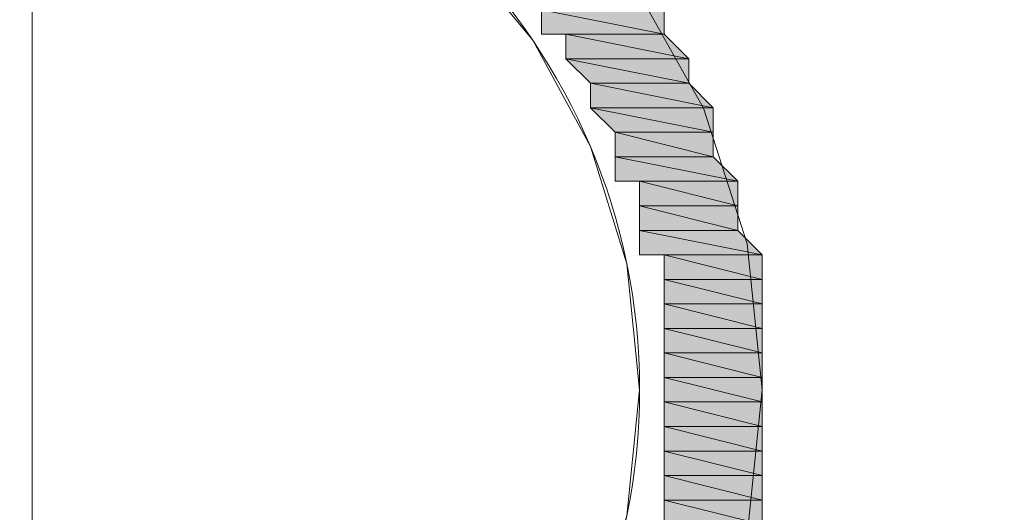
# Model space of a CAD drawing. Header units: millimetres. Extents: x -13532 to 2392, y -5241 to 5322.
# Tile 236 of 256: x -10284.44 to -10275.96, y 2007.89 to 2012.15. Entities that reach past the tile are written whole.
import ezdxf

# ---------------------------------------------------------------- set-up
doc = ezdxf.new("R2010")
doc.units = ezdxf.units.MM
doc.linetypes.add('KRESKAKROPKA2', pattern=[12.7, 6.35, -3.175, 0, -3.175])
doc.layers.get('Defpoints').update_dxf_attribs({"true_color": 0xdae6d4})
for name, color, linetype, lineweight, true_color in [('a___wymiary', 7, 'Continuous', 5, 0x666666), ('Meble - AGP1', 7, 'Continuous', 15, 0x999999), ('OSI', 7, 'KRESKAKROPKA2', 5, 0x7f7f7f), ('WYMIARY - AGP1', 7, 'Continuous', 5, 0x716d5a)]:
    doc.layers.add(name, color=color, linetype=linetype, lineweight=lineweight, true_color=true_color)
doc.layers.add('cz-sr', color=150, linetype='Continuous', lineweight=15)
doc.styles.add('ARIAL NARROW', font='ARIALN.TTF', dxfattribs={"width": 0.9})
doc.dimstyles.new('wymiary agp1', dxfattribs={"dimtxt": 15, "dimasz": 5, "dimexe": 5, "dimexo": 5, "dimgap": 1.8, "dimtad": 1, "dimdec": 3, "dimrnd": 0.5, "dimdsep": 46, "dimtxsty": 'ARIAL NARROW', "dimblk": 'znacznik', "dimcen": 1.5, "dimse1": 1, "dimse2": 1, "dimclrd": 256, "dimclre": 256, "dimazin": 0, "dimtfac": 1, "dimtdec": 3, "dimtmove": 1, "dimatfit": 3, "dimldrblk": 'znacznik', "dimfxl": 1000, "dimfxlon": 1, "dimlwd": -1, "dimarcsym": 0})

# ---------------------------------------------------------------- blocks, each defined once
blk = doc.blocks.new('znacznik')
at = {"layer": 'a___wymiary'}
for p, q in [((0, 1.3936), (0, -1.3936)), ((1.3936, 0), (-1.3936, 0))]:
    blk.add_line(p, q, dxfattribs=at)
at = {"layer": 'a___wymiary', "const_width": 0.2}
blk.add_lwpolyline([(0.8759, 0.8759), (-0.8759, -0.8759)], dxfattribs=at)
blk = doc.blocks.new('*D548')
at = {"layer": 'Defpoints', "color": 0}
for p in [(-10300.7069, 2105.6786), (-10308.7069, 2017.8541), (-10300.7069, 1984.3169)]:
    blk.add_point(p, dxfattribs=at)
at = {"layer": 'WYMIARY - AGP1'}
for p, q in [((-10313.7069, 2105.6786), (-10318.7069, 2105.6786)), ((-10308.7069, 2105.6786), (-10300.7069, 2105.6786)), ((-10300.7069, 2105.6786), (-10271.1813, 2105.6786)), ((-10295.7069, 2105.6786), (-10290.7069, 2105.6786))]:
    blk.add_line(p, q, dxfattribs=at)
at = {"layer": 'WYMIARY - AGP1', "xscale": 5, "yscale": 5, "zscale": 5}
blk.add_blockref('znacznik', (-10308.7069, 2105.6786), dxfattribs=at)
at = {"layer": 'WYMIARY - AGP1', "xscale": 5, "yscale": 5, "zscale": 5, "rotation": 180}
blk.add_blockref('znacznik', (-10300.7069, 2105.6786), dxfattribs=at)
at = {"layer": 'WYMIARY - AGP1', "color": 18, "true_color": 0x000000, "insert": (-10276.6233, 2115.1371), "char_height": 15, "attachment_point": 5, "style": 'ARIAL NARROW'}
blk.add_mtext('8', dxfattribs=at)
blk = doc.blocks.new('*D549')
at = {"layer": 'Defpoints', "color": 0}
for p in [(-10082.838, 2105.6786), (-10082.838, 2051.5483), (-10301.1066, 1984.3169)]:
    blk.add_point(p, dxfattribs=at)
at = {"layer": 'WYMIARY - AGP1'}
blk.add_line((-10296.1066, 2105.6786), (-10087.838, 2105.6786), dxfattribs=at)
at = {"layer": 'WYMIARY - AGP1', "xscale": 5, "yscale": 5, "zscale": 5, "rotation": 180}
blk.add_blockref('znacznik', (-10301.1066, 2105.6786), dxfattribs=at)
at = {"layer": 'WYMIARY - AGP1', "xscale": 5, "yscale": 5, "zscale": 5}
blk.add_blockref('znacznik', (-10082.838, 2105.6786), dxfattribs=at)
at = {"layer": 'WYMIARY - AGP1', "color": 18, "true_color": 0x000000, "insert": (-10191.9723, 2115.1371), "char_height": 15, "attachment_point": 5, "style": 'ARIAL NARROW'}
blk.add_mtext('218.5', dxfattribs=at)
blk = doc.blocks.new('osi')
at = {"layer": 'OSI', "ltscale": 10}
blk.add_line((-10284.4379, 845.8543), (-10284.4379, 3158.8544), dxfattribs=at)
blk = doc.blocks.new('meble myjnia')
at = {"layer": 'Meble - AGP1'}
h = blk.add_hatch(color=256, dxfattribs=at)
h.paths.add_polyline_path([(-13278.888, 2012.2324), (-13279.9463, 2012.2324), (-13278.888, 2012.0208)])
h.paths.add_polyline_path([(-13279.9463, 2012.2324), (-13278.888, 2012.0208), (-13279.9463, 2012.0208)])
h = blk.add_hatch(color=256, dxfattribs=at)
h.paths.add_polyline_path([(-13278.888, 2012.2324), (-13279.9463, 2012.2324), (-13278.888, 2012.0208)])
h.paths.add_polyline_path([(-13279.9463, 2012.2324), (-13278.888, 2012.0208), (-13279.9463, 2012.0208)])
h = blk.add_hatch(color=256, dxfattribs=at)
h.paths.add_polyline_path([(-13278.888, 2012.0208), (-13279.9463, 2012.0208)])
h.paths.add_polyline_path([(-13279.9463, 2012.0208), (-13278.888, 2012.0208), (-13279.7346, 2012.0208)])
h = blk.add_hatch(color=256, dxfattribs=at)
h.paths.add_polyline_path([(-13278.888, 2012.0208), (-13279.9463, 2012.0208)])
h.paths.add_polyline_path([(-13279.9463, 2012.0208), (-13278.888, 2012.0208), (-13279.7346, 2012.0208)])
h = blk.add_hatch(color=256, dxfattribs=at)
h.paths.add_polyline_path([(-13278.888, 2012.0208), (-13279.7346, 2012.0208), (-13278.6763, 2011.8091)])
h.paths.add_polyline_path([(-13279.7346, 2012.0208), (-13278.6763, 2011.8091), (-13279.7346, 2011.8091)])
h = blk.add_hatch(color=256, dxfattribs=at)
h.paths.add_polyline_path([(-13278.888, 2012.0208), (-13279.7346, 2012.0208), (-13278.6763, 2011.8091)])
h.paths.add_polyline_path([(-13279.7346, 2012.0208), (-13278.6763, 2011.8091), (-13279.7346, 2011.8091)])
h = blk.add_hatch(color=256, dxfattribs=at)
h.paths.add_polyline_path([(-13278.6763, 2011.8091), (-13279.7346, 2011.8091), (-13278.6763, 2011.5974)])
h.paths.add_polyline_path([(-13279.7346, 2011.8091), (-13278.6763, 2011.5974), (-13279.523, 2011.5974)])
h = blk.add_hatch(color=256, dxfattribs=at)
h.paths.add_polyline_path([(-13278.6763, 2011.8091), (-13279.7346, 2011.8091), (-13278.6763, 2011.5974)])
h.paths.add_polyline_path([(-13279.7346, 2011.8091), (-13278.6763, 2011.5974), (-13279.523, 2011.5974)])
h = blk.add_hatch(color=256, dxfattribs=at)
h.paths.add_polyline_path([(-13278.6763, 2011.5974), (-13279.523, 2011.5974), (-13278.4646, 2011.3858)])
h.paths.add_polyline_path([(-13279.523, 2011.5974), (-13278.4646, 2011.3858), (-13279.523, 2011.3858)])
h = blk.add_hatch(color=256, dxfattribs=at)
h.paths.add_polyline_path([(-13278.6763, 2011.5974), (-13279.523, 2011.5974), (-13278.4646, 2011.3858)])
h.paths.add_polyline_path([(-13279.523, 2011.5974), (-13278.4646, 2011.3858), (-13279.523, 2011.3858)])
h = blk.add_hatch(color=256, dxfattribs=at)
h.paths.add_polyline_path([(-13278.4646, 2011.3858), (-13279.523, 2011.3858), (-13278.4646, 2011.1741)])
h.paths.add_polyline_path([(-13279.523, 2011.3858), (-13278.4646, 2011.1741), (-13279.3113, 2011.1741)])
h = blk.add_hatch(color=256, dxfattribs=at)
h.paths.add_polyline_path([(-13278.4646, 2011.3858), (-13279.523, 2011.3858), (-13278.4646, 2011.1741)])
h.paths.add_polyline_path([(-13279.523, 2011.3858), (-13278.4646, 2011.1741), (-13279.3113, 2011.1741)])
h = blk.add_hatch(color=256, dxfattribs=at)
h.paths.add_polyline_path([(-13278.4646, 2011.1741), (-13279.3113, 2011.1741), (-13278.4646, 2010.9624)])
h.paths.add_polyline_path([(-13279.3113, 2011.1741), (-13278.4646, 2010.9624), (-13279.3113, 2010.9624)])
h = blk.add_hatch(color=256, dxfattribs=at)
h.paths.add_polyline_path([(-13278.4646, 2011.1741), (-13279.3113, 2011.1741), (-13278.4646, 2010.9624)])
h.paths.add_polyline_path([(-13279.3113, 2011.1741), (-13278.4646, 2010.9624), (-13279.3113, 2010.9624)])
h = blk.add_hatch(color=256, dxfattribs=at)
h.paths.add_polyline_path([(-13278.4646, 2010.9624), (-13279.3113, 2010.9624), (-13278.253, 2010.7508)])
h.paths.add_polyline_path([(-13279.3113, 2010.9624), (-13278.253, 2010.7508), (-13279.3113, 2010.7508)])
h = blk.add_hatch(color=256, dxfattribs=at)
h.paths.add_polyline_path([(-13278.4646, 2010.9624), (-13279.3113, 2010.9624), (-13278.253, 2010.7508)])
h.paths.add_polyline_path([(-13279.3113, 2010.9624), (-13278.253, 2010.7508), (-13279.3113, 2010.7508)])
h = blk.add_hatch(color=256, dxfattribs=at)
h.paths.add_polyline_path([(-13278.253, 2010.7508), (-13279.3113, 2010.7508)])
h.paths.add_polyline_path([(-13279.3113, 2010.7508), (-13278.253, 2010.7508), (-13279.0996, 2010.7508)])
h = blk.add_hatch(color=256, dxfattribs=at)
h.paths.add_polyline_path([(-13278.253, 2010.7508), (-13279.3113, 2010.7508)])
h.paths.add_polyline_path([(-13279.3113, 2010.7508), (-13278.253, 2010.7508), (-13279.0996, 2010.7508)])
h = blk.add_hatch(color=256, dxfattribs=at)
h.paths.add_polyline_path([(-13278.253, 2010.7508), (-13279.0996, 2010.7508), (-13278.253, 2010.5391)])
h.paths.add_polyline_path([(-13279.0996, 2010.7508), (-13278.253, 2010.5391), (-13279.0996, 2010.5391)])
h = blk.add_hatch(color=256, dxfattribs=at)
h.paths.add_polyline_path([(-13278.253, 2010.7508), (-13279.0996, 2010.7508), (-13278.253, 2010.5391)])
h.paths.add_polyline_path([(-13279.0996, 2010.7508), (-13278.253, 2010.5391), (-13279.0996, 2010.5391)])
h = blk.add_hatch(color=256, dxfattribs=at)
h.paths.add_polyline_path([(-13278.253, 2010.5391), (-13279.0996, 2010.5391), (-13278.253, 2010.3274)])
h.paths.add_polyline_path([(-13279.0996, 2010.5391), (-13278.253, 2010.3274), (-13279.0996, 2010.3274)])
h = blk.add_hatch(color=256, dxfattribs=at)
h.paths.add_polyline_path([(-13278.253, 2010.5391), (-13279.0996, 2010.5391), (-13278.253, 2010.3274)])
h.paths.add_polyline_path([(-13279.0996, 2010.5391), (-13278.253, 2010.3274), (-13279.0996, 2010.3274)])
h = blk.add_hatch(color=256, dxfattribs=at)
h.paths.add_polyline_path([(-13278.253, 2010.3274), (-13279.0996, 2010.3274), (-13278.0413, 2010.1158)])
h.paths.add_polyline_path([(-13279.0996, 2010.3274), (-13278.0413, 2010.1158), (-13279.0996, 2010.1158)])
h = blk.add_hatch(color=256, dxfattribs=at)
h.paths.add_polyline_path([(-13278.253, 2010.3274), (-13279.0996, 2010.3274), (-13278.0413, 2010.1158)])
h.paths.add_polyline_path([(-13279.0996, 2010.3274), (-13278.0413, 2010.1158), (-13279.0996, 2010.1158)])
h = blk.add_hatch(color=256, dxfattribs=at)
h.paths.add_polyline_path([(-13278.0413, 2010.1158), (-13279.0996, 2010.1158)])
h.paths.add_polyline_path([(-13279.0996, 2010.1158), (-13278.0413, 2010.1158), (-13278.888, 2010.1158)])
h = blk.add_hatch(color=256, dxfattribs=at)
h.paths.add_polyline_path([(-13278.0413, 2010.1158), (-13279.0996, 2010.1158)])
h.paths.add_polyline_path([(-13279.0996, 2010.1158), (-13278.0413, 2010.1158), (-13278.888, 2010.1158)])
h = blk.add_hatch(color=256, dxfattribs=at)
h.paths.add_polyline_path([(-13278.0413, 2010.1158), (-13278.888, 2010.1158), (-13278.0413, 2009.9041)])
h.paths.add_polyline_path([(-13278.888, 2010.1158), (-13278.0413, 2009.9041), (-13278.888, 2009.9041)])
h = blk.add_hatch(color=256, dxfattribs=at)
h.paths.add_polyline_path([(-13278.0413, 2010.1158), (-13278.888, 2010.1158), (-13278.0413, 2009.9041)])
h.paths.add_polyline_path([(-13278.888, 2010.1158), (-13278.0413, 2009.9041), (-13278.888, 2009.9041)])
h = blk.add_hatch(color=256, dxfattribs=at)
h.paths.add_polyline_path([(-13278.0413, 2009.9041), (-13278.888, 2009.9041), (-13278.0413, 2009.6924)])
h.paths.add_polyline_path([(-13278.888, 2009.9041), (-13278.0413, 2009.6924), (-13278.888, 2009.6924)])
h = blk.add_hatch(color=256, dxfattribs=at)
h.paths.add_polyline_path([(-13278.0413, 2009.9041), (-13278.888, 2009.9041), (-13278.0413, 2009.6924)])
h.paths.add_polyline_path([(-13278.888, 2009.9041), (-13278.0413, 2009.6924), (-13278.888, 2009.6924)])
h = blk.add_hatch(color=256, dxfattribs=at)
h.paths.add_polyline_path([(-13278.0413, 2009.6924), (-13278.888, 2009.6924), (-13278.0413, 2009.4808)])
h.paths.add_polyline_path([(-13278.888, 2009.6924), (-13278.0413, 2009.4808), (-13278.888, 2009.4808)])
h = blk.add_hatch(color=256, dxfattribs=at)
h.paths.add_polyline_path([(-13278.0413, 2009.6924), (-13278.888, 2009.6924), (-13278.0413, 2009.4808)])
h.paths.add_polyline_path([(-13278.888, 2009.6924), (-13278.0413, 2009.4808), (-13278.888, 2009.4808)])
h = blk.add_hatch(color=256, dxfattribs=at)
h.paths.add_polyline_path([(-13278.0413, 2009.4808), (-13278.888, 2009.4808), (-13278.0413, 2009.2691)])
h.paths.add_polyline_path([(-13278.888, 2009.4808), (-13278.0413, 2009.2691), (-13278.888, 2009.2691)])
h = blk.add_hatch(color=256, dxfattribs=at)
h.paths.add_polyline_path([(-13278.0413, 2009.4808), (-13278.888, 2009.4808), (-13278.0413, 2009.2691)])
h.paths.add_polyline_path([(-13278.888, 2009.4808), (-13278.0413, 2009.2691), (-13278.888, 2009.2691)])
h = blk.add_hatch(color=256, dxfattribs=at)
h.paths.add_polyline_path([(-13278.0413, 2009.2691), (-13278.888, 2009.2691), (-13278.0413, 2009.0574)])
h.paths.add_polyline_path([(-13278.888, 2009.2691), (-13278.0413, 2009.0574), (-13278.888, 2009.0574)])
h = blk.add_hatch(color=256, dxfattribs=at)
h.paths.add_polyline_path([(-13278.0413, 2009.2691), (-13278.888, 2009.2691), (-13278.0413, 2009.0574)])
h.paths.add_polyline_path([(-13278.888, 2009.2691), (-13278.0413, 2009.0574), (-13278.888, 2009.0574)])
h = blk.add_hatch(color=256, dxfattribs=at)
h.paths.add_polyline_path([(-13278.0413, 2009.0574), (-13278.888, 2009.0574), (-13278.0413, 2008.8458)])
h.paths.add_polyline_path([(-13278.888, 2009.0574), (-13278.0413, 2008.8458), (-13278.888, 2008.8458)])
h = blk.add_hatch(color=256, dxfattribs=at)
h.paths.add_polyline_path([(-13278.0413, 2009.0574), (-13278.888, 2009.0574), (-13278.0413, 2008.8458)])
h.paths.add_polyline_path([(-13278.888, 2009.0574), (-13278.0413, 2008.8458), (-13278.888, 2008.8458)])
h = blk.add_hatch(color=256, dxfattribs=at)
h.paths.add_polyline_path([(-13278.0413, 2008.8458), (-13278.888, 2008.8458), (-13278.0413, 2008.6341)])
h.paths.add_polyline_path([(-13278.888, 2008.8458), (-13278.0413, 2008.6341), (-13278.888, 2008.6341)])
h = blk.add_hatch(color=256, dxfattribs=at)
h.paths.add_polyline_path([(-13278.0413, 2008.8458), (-13278.888, 2008.8458), (-13278.0413, 2008.6341)])
h.paths.add_polyline_path([(-13278.888, 2008.8458), (-13278.0413, 2008.6341), (-13278.888, 2008.6341)])
h = blk.add_hatch(color=256, dxfattribs=at)
h.paths.add_polyline_path([(-13278.0413, 2008.6341), (-13278.888, 2008.6341), (-13278.0413, 2008.4224)])
h.paths.add_polyline_path([(-13278.888, 2008.6341), (-13278.0413, 2008.4224), (-13278.888, 2008.4224)])
h = blk.add_hatch(color=256, dxfattribs=at)
h.paths.add_polyline_path([(-13278.0413, 2008.6341), (-13278.888, 2008.6341), (-13278.0413, 2008.4224)])
h.paths.add_polyline_path([(-13278.888, 2008.6341), (-13278.0413, 2008.4224), (-13278.888, 2008.4224)])
h = blk.add_hatch(color=256, dxfattribs=at)
h.paths.add_polyline_path([(-13278.0413, 2008.4224), (-13278.888, 2008.4224), (-13278.0413, 2008.2108)])
h.paths.add_polyline_path([(-13278.888, 2008.4224), (-13278.0413, 2008.2108), (-13278.888, 2008.2108)])
h = blk.add_hatch(color=256, dxfattribs=at)
h.paths.add_polyline_path([(-13278.0413, 2008.4224), (-13278.888, 2008.4224), (-13278.0413, 2008.2108)])
h.paths.add_polyline_path([(-13278.888, 2008.4224), (-13278.0413, 2008.2108), (-13278.888, 2008.2108)])
h = blk.add_hatch(color=256, dxfattribs=at)
h.paths.add_polyline_path([(-13278.0413, 2008.2108), (-13278.888, 2008.2108), (-13278.0413, 2007.9991)])
h.paths.add_polyline_path([(-13278.888, 2008.2108), (-13278.0413, 2007.9991), (-13278.888, 2007.9991)])
h = blk.add_hatch(color=256, dxfattribs=at)
h.paths.add_polyline_path([(-13278.0413, 2008.2108), (-13278.888, 2008.2108), (-13278.0413, 2007.9991)])
h.paths.add_polyline_path([(-13278.888, 2008.2108), (-13278.0413, 2007.9991), (-13278.888, 2007.9991)])
h = blk.add_hatch(color=256, dxfattribs=at)
h.paths.add_polyline_path([(-13278.0413, 2007.9991), (-13278.888, 2007.9991), (-13278.0413, 2007.7874)])
h.paths.add_polyline_path([(-13278.888, 2007.9991), (-13278.0413, 2007.7874), (-13278.888, 2007.7874)])
h = blk.add_hatch(color=256, dxfattribs=at)
h.paths.add_polyline_path([(-13278.0413, 2007.9991), (-13278.888, 2007.9991), (-13278.0413, 2007.7874)])
h.paths.add_polyline_path([(-13278.888, 2007.9991), (-13278.0413, 2007.7874), (-13278.888, 2007.7874)])
for points in [[(-13284.4971, 2015.1958), (-13283.196, 2015.0689), (-13281.9842, 2014.7051), (-13280.8876, 2014.1294), (-13279.9322, 2013.3669), (-13279.1438, 2012.4428), (-13278.5486, 2011.3821), (-13278.1724, 2010.21), (-13278.0413, 2008.9516), (-13278.1724, 2007.6932), (-13278.5486, 2006.5211), (-13279.1438, 2005.4604), (-13279.9322, 2004.5363), (-13280.8876, 2003.7738), (-13281.9842, 2003.1981), (-13283.196, 2002.8343), (-13284.4971, 2002.7074)], [(-13284.4971, 2015.1958), (-13283.196, 2015.0689), (-13281.9842, 2014.7051), (-13280.8876, 2014.1294), (-13279.9322, 2013.3669), (-13279.1438, 2012.4428), (-13278.5486, 2011.3821), (-13278.1724, 2010.21), (-13278.0413, 2008.9516), (-13278.1724, 2007.6932), (-13278.5486, 2006.5211), (-13279.1438, 2005.4604), (-13279.9322, 2004.5363), (-13280.8876, 2003.7738), (-13281.9842, 2003.1981), (-13283.196, 2002.8343), (-13284.4971, 2002.7074)], [(-13284.4971, 2014.3491), (-13283.4093, 2014.2395), (-13282.3962, 2013.925), (-13281.4793, 2013.4273), (-13280.6805, 2012.7682), (-13280.0214, 2011.9694), (-13279.5238, 2011.0526), (-13279.2093, 2010.0394), (-13279.0996, 2008.9516), (-13279.2093, 2007.8638), (-13279.5238, 2006.8506), (-13280.0214, 2005.9338), (-13280.6805, 2005.135), (-13281.4793, 2004.4759), (-13282.3962, 2003.9783), (-13283.4093, 2003.6638), (-13284.4971, 2003.5541)]]:
    blk.add_lwpolyline(points, dxfattribs=at)
for points in [[(-13278.888, 2012.2324), (-13279.9463, 2012.2324), (-13278.888, 2012.0208)], [(-13279.9463, 2012.2324), (-13278.888, 2012.0208), (-13279.9463, 2012.0208)], [(-13278.888, 2012.2324), (-13279.9463, 2012.2324), (-13278.888, 2012.0208)], [(-13279.9463, 2012.2324), (-13278.888, 2012.0208), (-13279.9463, 2012.0208)], [(-13279.9463, 2012.0208), (-13278.888, 2012.0208)], [(-13278.888, 2012.0208), (-13279.9463, 2012.0208)], [(-13278.888, 2012.0208), (-13279.9463, 2012.0208)], [(-13279.9463, 2012.0208), (-13278.888, 2012.0208), (-13279.7346, 2012.0208)], [(-13279.9463, 2012.0208), (-13278.888, 2012.0208)], [(-13278.888, 2012.0208), (-13279.9463, 2012.0208)], [(-13278.888, 2012.0208), (-13279.9463, 2012.0208)], [(-13279.9463, 2012.0208), (-13278.888, 2012.0208), (-13279.7346, 2012.0208)], [(-13278.888, 2012.0208), (-13279.7346, 2012.0208), (-13278.6763, 2011.8091)], [(-13279.7346, 2012.0208), (-13278.6763, 2011.8091), (-13279.7346, 2011.8091)], [(-13278.888, 2012.0208), (-13279.7346, 2012.0208), (-13278.6763, 2011.8091)], [(-13279.7346, 2012.0208), (-13278.6763, 2011.8091), (-13279.7346, 2011.8091)], [(-13279.7346, 2011.8091), (-13278.6763, 2011.8091)], [(-13278.6763, 2011.8091), (-13279.7346, 2011.8091)], [(-13278.6763, 2011.8091), (-13279.7346, 2011.8091), (-13278.6763, 2011.5974)], [(-13279.7346, 2011.8091), (-13278.6763, 2011.5974), (-13279.523, 2011.5974)], [(-13279.7346, 2011.8091), (-13278.6763, 2011.8091)], [(-13278.6763, 2011.8091), (-13279.7346, 2011.8091)], [(-13278.6763, 2011.8091), (-13279.7346, 2011.8091), (-13278.6763, 2011.5974)], [(-13279.7346, 2011.8091), (-13278.6763, 2011.5974), (-13279.523, 2011.5974)], [(-13279.523, 2011.5974), (-13278.6763, 2011.5974)], [(-13278.6763, 2011.5974), (-13279.523, 2011.5974)], [(-13278.6763, 2011.5974), (-13279.523, 2011.5974), (-13278.4646, 2011.3858)], [(-13279.523, 2011.5974), (-13278.4646, 2011.3858), (-13279.523, 2011.3858)], [(-13279.523, 2011.5974), (-13278.6763, 2011.5974)], [(-13278.6763, 2011.5974), (-13279.523, 2011.5974)], [(-13278.6763, 2011.5974), (-13279.523, 2011.5974), (-13278.4646, 2011.3858)], [(-13279.523, 2011.5974), (-13278.4646, 2011.3858), (-13279.523, 2011.3858)], [(-13279.523, 2011.3858), (-13278.4646, 2011.3858)], [(-13278.4646, 2011.3858), (-13279.523, 2011.3858)], [(-13278.4646, 2011.3858), (-13279.523, 2011.3858), (-13278.4646, 2011.1741)], [(-13279.523, 2011.3858), (-13278.4646, 2011.1741), (-13279.3113, 2011.1741)], [(-13279.523, 2011.3858), (-13278.4646, 2011.3858)], [(-13278.4646, 2011.3858), (-13279.523, 2011.3858)], [(-13278.4646, 2011.3858), (-13279.523, 2011.3858), (-13278.4646, 2011.1741)], [(-13279.523, 2011.3858), (-13278.4646, 2011.1741), (-13279.3113, 2011.1741)], [(-13279.3113, 2011.1741), (-13278.4646, 2011.1741)], [(-13278.4646, 2011.1741), (-13279.3113, 2011.1741)], [(-13278.4646, 2011.1741), (-13279.3113, 2011.1741), (-13278.4646, 2010.9624)], [(-13279.3113, 2011.1741), (-13278.4646, 2010.9624), (-13279.3113, 2010.9624)], [(-13279.3113, 2011.1741), (-13278.4646, 2011.1741)], [(-13278.4646, 2011.1741), (-13279.3113, 2011.1741)], [(-13278.4646, 2011.1741), (-13279.3113, 2011.1741), (-13278.4646, 2010.9624)], [(-13279.3113, 2011.1741), (-13278.4646, 2010.9624), (-13279.3113, 2010.9624)], [(-13279.3113, 2010.9624), (-13278.4646, 2010.9624)], [(-13278.4646, 2010.9624), (-13279.3113, 2010.9624)], [(-13278.4646, 2010.9624), (-13279.3113, 2010.9624), (-13278.253, 2010.7508)], [(-13279.3113, 2010.9624), (-13278.253, 2010.7508), (-13279.3113, 2010.7508)], [(-13279.3113, 2010.9624), (-13278.4646, 2010.9624)], [(-13278.4646, 2010.9624), (-13279.3113, 2010.9624)], [(-13278.4646, 2010.9624), (-13279.3113, 2010.9624), (-13278.253, 2010.7508)], [(-13279.3113, 2010.9624), (-13278.253, 2010.7508), (-13279.3113, 2010.7508)], [(-13278.253, 2010.7508), (-13279.3113, 2010.7508)], [(-13279.3113, 2010.7508), (-13278.253, 2010.7508), (-13279.0996, 2010.7508)], [(-13278.253, 2010.7508), (-13279.3113, 2010.7508)], [(-13279.3113, 2010.7508), (-13278.253, 2010.7508), (-13279.0996, 2010.7508)], [(-13278.253, 2010.7508), (-13279.0996, 2010.7508), (-13278.253, 2010.5391)], [(-13279.0996, 2010.7508), (-13278.253, 2010.5391), (-13279.0996, 2010.5391)], [(-13278.253, 2010.7508), (-13279.0996, 2010.7508), (-13278.253, 2010.5391)], [(-13279.0996, 2010.7508), (-13278.253, 2010.5391), (-13279.0996, 2010.5391)], [(-13279.0996, 2010.5391), (-13278.253, 2010.5391)], [(-13278.253, 2010.5391), (-13279.0996, 2010.5391)], [(-13278.253, 2010.5391), (-13279.0996, 2010.5391), (-13278.253, 2010.3274)], [(-13279.0996, 2010.5391), (-13278.253, 2010.3274), (-13279.0996, 2010.3274)], [(-13279.0996, 2010.5391), (-13278.253, 2010.5391)], [(-13278.253, 2010.5391), (-13279.0996, 2010.5391)], [(-13278.253, 2010.5391), (-13279.0996, 2010.5391), (-13278.253, 2010.3274)], [(-13279.0996, 2010.5391), (-13278.253, 2010.3274), (-13279.0996, 2010.3274)], [(-13279.0996, 2010.3274), (-13278.253, 2010.3274)], [(-13278.253, 2010.3274), (-13279.0996, 2010.3274)], [(-13278.253, 2010.3274), (-13279.0996, 2010.3274), (-13278.0413, 2010.1158)], [(-13279.0996, 2010.3274), (-13278.0413, 2010.1158), (-13279.0996, 2010.1158)], [(-13279.0996, 2010.3274), (-13278.253, 2010.3274)], [(-13278.253, 2010.3274), (-13279.0996, 2010.3274)], [(-13278.253, 2010.3274), (-13279.0996, 2010.3274), (-13278.0413, 2010.1158)], [(-13279.0996, 2010.3274), (-13278.0413, 2010.1158), (-13279.0996, 2010.1158)], [(-13278.0413, 2010.1158), (-13279.0996, 2010.1158)], [(-13279.0996, 2010.1158), (-13278.0413, 2010.1158), (-13278.888, 2010.1158)], [(-13278.0413, 2010.1158), (-13279.0996, 2010.1158)], [(-13279.0996, 2010.1158), (-13278.0413, 2010.1158), (-13278.888, 2010.1158)], [(-13278.0413, 2010.1158), (-13278.888, 2010.1158), (-13278.0413, 2009.9041)], [(-13278.888, 2010.1158), (-13278.0413, 2009.9041), (-13278.888, 2009.9041)], [(-13278.0413, 2010.1158), (-13278.888, 2010.1158), (-13278.0413, 2009.9041)], [(-13278.888, 2010.1158), (-13278.0413, 2009.9041), (-13278.888, 2009.9041)], [(-13278.888, 2009.9041), (-13278.0413, 2009.9041)], [(-13278.0413, 2009.9041), (-13278.888, 2009.9041)], [(-13278.0413, 2009.9041), (-13278.888, 2009.9041), (-13278.0413, 2009.6924)], [(-13278.888, 2009.9041), (-13278.0413, 2009.6924), (-13278.888, 2009.6924)], [(-13278.888, 2009.9041), (-13278.0413, 2009.9041)], [(-13278.0413, 2009.9041), (-13278.888, 2009.9041)], [(-13278.0413, 2009.9041), (-13278.888, 2009.9041), (-13278.0413, 2009.6924)], [(-13278.888, 2009.9041), (-13278.0413, 2009.6924), (-13278.888, 2009.6924)], [(-13278.888, 2009.6924), (-13278.0413, 2009.6924)], [(-13278.0413, 2009.6924), (-13278.888, 2009.6924)], [(-13278.0413, 2009.6924), (-13278.888, 2009.6924), (-13278.0413, 2009.4808)], [(-13278.888, 2009.6924), (-13278.0413, 2009.4808), (-13278.888, 2009.4808)], [(-13278.888, 2009.6924), (-13278.0413, 2009.6924)], [(-13278.0413, 2009.6924), (-13278.888, 2009.6924)], [(-13278.0413, 2009.6924), (-13278.888, 2009.6924), (-13278.0413, 2009.4808)], [(-13278.888, 2009.6924), (-13278.0413, 2009.4808), (-13278.888, 2009.4808)], [(-13278.888, 2009.4808), (-13278.0413, 2009.4808)], [(-13278.0413, 2009.4808), (-13278.888, 2009.4808)], [(-13278.0413, 2009.4808), (-13278.888, 2009.4808), (-13278.0413, 2009.2691)], [(-13278.888, 2009.4808), (-13278.0413, 2009.2691), (-13278.888, 2009.2691)], [(-13278.888, 2009.4808), (-13278.0413, 2009.4808)], [(-13278.0413, 2009.4808), (-13278.888, 2009.4808)], [(-13278.0413, 2009.4808), (-13278.888, 2009.4808), (-13278.0413, 2009.2691)], [(-13278.888, 2009.4808), (-13278.0413, 2009.2691), (-13278.888, 2009.2691)], [(-13278.888, 2009.2691), (-13278.0413, 2009.2691)], [(-13278.0413, 2009.2691), (-13278.888, 2009.2691)], [(-13278.0413, 2009.2691), (-13278.888, 2009.2691), (-13278.0413, 2009.0574)], [(-13278.888, 2009.2691), (-13278.0413, 2009.0574), (-13278.888, 2009.0574)], [(-13278.888, 2009.2691), (-13278.0413, 2009.2691)], [(-13278.0413, 2009.2691), (-13278.888, 2009.2691)], [(-13278.0413, 2009.2691), (-13278.888, 2009.2691), (-13278.0413, 2009.0574)], [(-13278.888, 2009.2691), (-13278.0413, 2009.0574), (-13278.888, 2009.0574)], [(-13278.0413, 2009.0574), (-13278.888, 2009.0574), (-13278.0413, 2008.8458)], [(-13278.888, 2009.0574), (-13278.0413, 2008.8458), (-13278.888, 2008.8458)], [(-13278.0413, 2009.0574), (-13278.888, 2009.0574), (-13278.0413, 2008.8458)], [(-13278.888, 2009.0574), (-13278.0413, 2008.8458), (-13278.888, 2008.8458)], [(-13278.888, 2008.8458), (-13278.0413, 2008.8458)], [(-13278.0413, 2008.8458), (-13278.888, 2008.8458)], [(-13278.0413, 2008.8458), (-13278.888, 2008.8458), (-13278.0413, 2008.6341)], [(-13278.888, 2008.8458), (-13278.0413, 2008.6341), (-13278.888, 2008.6341)], [(-13278.888, 2008.8458), (-13278.0413, 2008.8458)], [(-13278.0413, 2008.8458), (-13278.888, 2008.8458)], [(-13278.0413, 2008.8458), (-13278.888, 2008.8458), (-13278.0413, 2008.6341)], [(-13278.888, 2008.8458), (-13278.0413, 2008.6341), (-13278.888, 2008.6341)], [(-13278.888, 2008.6341), (-13278.0413, 2008.6341)], [(-13278.0413, 2008.6341), (-13278.888, 2008.6341)], [(-13278.0413, 2008.6341), (-13278.888, 2008.6341), (-13278.0413, 2008.4224)], [(-13278.888, 2008.6341), (-13278.0413, 2008.4224), (-13278.888, 2008.4224)], [(-13278.888, 2008.6341), (-13278.0413, 2008.6341)], [(-13278.0413, 2008.6341), (-13278.888, 2008.6341)], [(-13278.0413, 2008.6341), (-13278.888, 2008.6341), (-13278.0413, 2008.4224)], [(-13278.888, 2008.6341), (-13278.0413, 2008.4224), (-13278.888, 2008.4224)], [(-13278.888, 2008.4224), (-13278.0413, 2008.4224)], [(-13278.0413, 2008.4224), (-13278.888, 2008.4224)], [(-13278.0413, 2008.4224), (-13278.888, 2008.4224), (-13278.0413, 2008.2108)], [(-13278.888, 2008.4224), (-13278.0413, 2008.2108), (-13278.888, 2008.2108)], [(-13278.888, 2008.4224), (-13278.0413, 2008.4224)], [(-13278.0413, 2008.4224), (-13278.888, 2008.4224)], [(-13278.0413, 2008.4224), (-13278.888, 2008.4224), (-13278.0413, 2008.2108)], [(-13278.888, 2008.4224), (-13278.0413, 2008.2108), (-13278.888, 2008.2108)], [(-13278.888, 2008.2108), (-13278.0413, 2008.2108)], [(-13278.0413, 2008.2108), (-13278.888, 2008.2108)], [(-13278.0413, 2008.2108), (-13278.888, 2008.2108), (-13278.0413, 2007.9991)], [(-13278.888, 2008.2108), (-13278.0413, 2007.9991), (-13278.888, 2007.9991)], [(-13278.888, 2008.2108), (-13278.0413, 2008.2108)], [(-13278.0413, 2008.2108), (-13278.888, 2008.2108)], [(-13278.0413, 2008.2108), (-13278.888, 2008.2108), (-13278.0413, 2007.9991)], [(-13278.888, 2008.2108), (-13278.0413, 2007.9991), (-13278.888, 2007.9991)], [(-13278.888, 2007.9991), (-13278.0413, 2007.9991)], [(-13278.0413, 2007.9991), (-13278.888, 2007.9991)], [(-13278.0413, 2007.9991), (-13278.888, 2007.9991), (-13278.0413, 2007.7874)], [(-13278.888, 2007.9991), (-13278.0413, 2007.7874), (-13278.888, 2007.7874)], [(-13278.888, 2007.9991), (-13278.0413, 2007.9991)], [(-13278.0413, 2007.9991), (-13278.888, 2007.9991)], [(-13278.0413, 2007.9991), (-13278.888, 2007.9991), (-13278.0413, 2007.7874)], [(-13278.888, 2007.9991), (-13278.0413, 2007.7874), (-13278.888, 2007.7874)]]:
    blk.add_lwpolyline(points, close=True, dxfattribs=at)
blk.add_circle((-13284.4971, 2008.9516), 5.3975, dxfattribs=at)

msp = doc.modelspace()

# ---------------------------------------------------------------- block references
at = {"layer": 'cz-sr'}
msp.add_blockref('osi', (0.0999, 0), dxfattribs=at)
at = {"layer": 'Meble - AGP1'}
msp.add_blockref('meble myjnia', (3000, 0), dxfattribs=at)

# ---------------------------------------------------------------- dimensions: what is measured, and where the dimension line sits
at = {"layer": 'WYMIARY - AGP1'}
dim = msp.add_linear_dim(base=(-10300.7069, 2105.6786), p1=(-10308.7069, 2017.8541), p2=(-10300.7069, 1984.3169), dimstyle='wymiary agp1', override={"dimclrd": 256, "dimclre": 256}, dxfattribs=at)
dim.commit()
dim.dimension.update_dxf_attribs({"geometry": '*D548', "text_midpoint": (-10276.6233, 2105.6786), "dimtype": 160})
dim = msp.add_linear_dim(base=(-10082.838, 2105.6786), p1=(-10301.1066, 1984.3169), p2=(-10082.838, 2051.5483), dimstyle='wymiary agp1', override={"dimclrd": 256, "dimclre": 256}, dxfattribs=at)
dim.commit()
dim.dimension.update_dxf_attribs({"geometry": '*D549', "text_midpoint": (-10191.9723, 2115.1371)})

doc.saveas('drawing.dxf')
